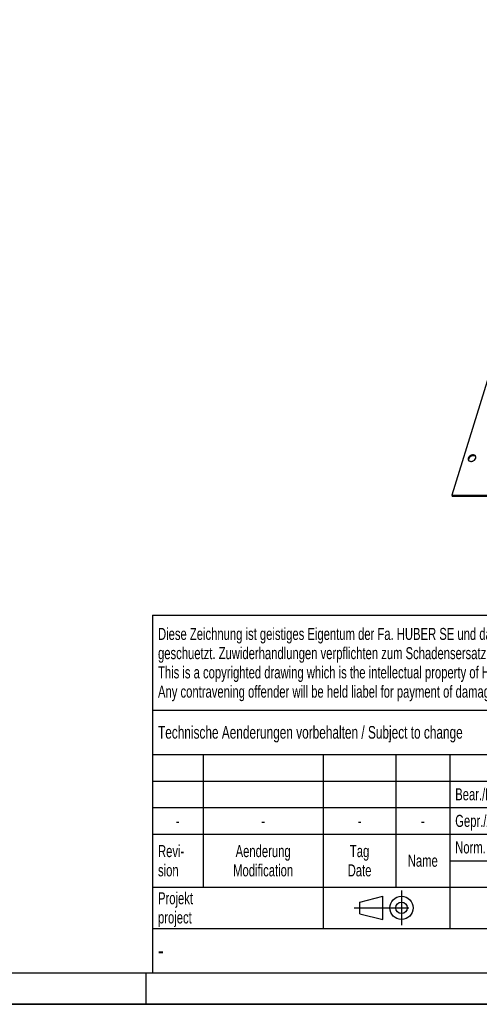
# Model space of a CAD drawing. Header units: millimetres. Extents: x 0 to 4200, y 0 to 2970.
# Tile 6 of 17: x 2100 to 2827, y 0 to 1557. Entities that reach past the tile are written whole.
import ezdxf

# ---------------------------------------------------------------- set-up
doc = ezdxf.new("R2010")
doc.units = ezdxf.units.MM
doc.header["$LTSCALE"] = 231
doc.linetypes.add('CENTER', pattern=[0.6, 0.375, -0.075, 0.075, -0.075])
doc.layers.get('0').update_dxf_attribs({"linetype": 'CONTINUOUS'})
doc.layers.add('005_AXIS', color=7, linetype='CONTINUOUS')
doc.layers.add('053_NOTES', color=7, linetype='CONTINUOUS')
doc.styles.get("Standard").update_dxf_attribs({"font": 'txt', "width": 0.7})
doc.styles.add('TEXTSTYLE_4', font='txt', dxfattribs={"width": 0.8})
doc.styles.add('TEXTSTYLE_5', font='txt')

# ---------------------------------------------------------------- blocks, each defined once
blk = doc.blocks.new('PROJEKTIONSMETHODE_1_BL3', base_point=(2680, 152.5))
at = {"color": 2, "linetype": 'CENTER'}
for p, q in [((2703.8, 180), (2703.8, 125)), ((2628.7, 152.5), (2731.3, 152.5))]:
    blk.add_line(p, q, dxfattribs=at)
at = {"color": 2, "linetype": 'Continuous'}
for p, q in [((2637.8, 161.7), (2674.5, 170.8)), ((2637.8, 143.3), (2637.8, 161.7)), ((2674.5, 134.2), (2674.5, 170.8)), ((2637.8, 143.3), (2674.5, 134.2))]:
    blk.add_line(p, q, dxfattribs=at)
for radius in [18.3, 9.17]:
    blk.add_circle((2703.8, 152.5), radius, dxfattribs=at)
blk = doc.blocks.new('*T14')
at = {"color": 3, "linetype": 'Continuous'}
for p, q in [((0, 0), (1840, 0)), ((0, 0), (0, -565)), ((1200, 0), (1200, -220)), ((1840, 0), (1840, -565)), ((0, -150), (1200, -150)), ((900, -150), (900, -565)), ((0, -220), (1840, -220)), ((80, -220), (80, -430)), ((270, -220), (270, -495)), ((385, -220), (385, -430)), ((470, -220), (470, -495)), ((627, -220), (627, -430)), ((784, -220), (784, -430)), ((0, -262), (900, -262)), ((900, -290), (1840, -290)), ((0, -304), (900, -304)), ((0, -346), (900, -346)), ((900, -360), (1840, -360)), ((470, -388), (900, -388)), ((0, -430), (1840, -430)), ((1200, -430), (1200, -565)), ((1710, -430), (1710, -565)), ((0, -495), (1840, -495)), ((0, -565), (1840, -565))]:
    blk.add_line(p, q, dxfattribs=at)
at = {"layer": '053_NOTES', "color": 2, "linetype": 'Continuous', "line_spacing_factor": 0.96}
for s, insert, char_height, width, attachment_point in [('Diese Zeichnung ist geistiges Eigentum der Fa. HUBER SE und damit urheberrechtlich \\Pgeschuetzt. Zuwiderhandlungen verpflichten zum Schadensersatz.\\PThis is a copyrighted drawing which is the intellectual property of HUBER SE.\\PAny contravening offender will be held liabel for payment of damages.', (8.75, -19.9), 19, 2214.8571, 1), ('Technische Aenderungen vorbehalten / Subject to change', (8.75, -175), 20, 1524.7619, 1), ('ISO 2768-mK', (1050, -175.5), 19, 332.9524, 2), ('Datum/Date', (635.75, -231.5), 19, 292.2381, 1), ('Name', (842, -231.5), 19, 126.6667, 2), ('Schachtabdeckung', (1370, -240), 30, 680, 2), ('Bear./Rev.', (478.75, -273.5), 19, 272.3333, 1), ('05.08.2025', (705.5, -273.5), 19, 284.0952, 2), ('wep', (842, -273.5), 19, 99.5238, 2), ('manhole cover', (1370, -310), 30, 564.2857, 2), ('-', (40, -315.5), 19, 34.381, 2), ('-', (175, -315.5), 19, 34.381, 2), ('-', (327.5, -315.5), 19, 34.381, 2), ('-', (427.5, -315.5), 19, 34.381, 2), ('Gepr./Appr.', (478.75, -315.5), 19, 299.4762, 1), ('||', (842, -315.5), 19, 50.6667, 2), ('Norm. ', (478.75, -357.5), 19, 175.5238, 1), ('Revi-\\Psion', (8.75, -363.3), 19, 138.4286, 1), ('Aenderung\\PModification', (175, -363.3), 19, 303.0952, 2), ('Tag\\PDate', (327.5, -363.3), 19, 117.619, 2), ('SD5.1 Ü  800x 800', (1370, -380), 30, 780.5714, 2), ('Name', (427.5, -378.5), 19, 126.6667, 2), ('Projekt\\Pproject', (8.75, -437.8), 19, 183.6667, 1), ('Simple Model', (685, -453), 19, 328.4286, 2), ('Massstab\\Pscale', (908.75, -437.8), 19, 224.381, 1), ('Nummer\\Pnumber', (1208.75, -437.8), 19, 186.381, 1), ('Blatt\\Psheet', (1775, -437.8), 19, 137.5238, 2), ('1:10', (908.75, -520.5), 19, 94.0952, 1), ('1/1', (1775, -520.5), 19, 79.619, 2)]:
    blk.add_mtext(s, dxfattribs=dict(at, insert=insert, char_height=char_height, width=width, attachment_point=attachment_point))
for s, insert, char_height, width, attachment_point, style in [('52427535', (1701.25, -510), 40, 593.3333, 3, 'TEXTSTYLE_5'), ('-', (8.75, -517.5), 25, 18.3333, 1, 'TEXTSTYLE_4')]:
    blk.add_mtext(s, dxfattribs=dict(at, insert=insert, char_height=char_height, width=width, attachment_point=attachment_point, style=style))

msp = doc.modelspace()

# ---------------------------------------------------------------- linework, layer by layer
at = {"color": 7, "linetype": 'Continuous'}
for p, q in [((3015.632, 1556.734), (2783.248, 804.74)), ((2783.248, 804.74), (2783.858, 803.497)), ((2783.248, 804.74), (3667.467, 804.74)), ((2783.858, 803.497), (3668.077, 803.497)), ((0, 0), (4200, 0))]:
    msp.add_line(p, q, dxfattribs=at)
at = {"color": 5, "linetype": 'Continuous'}
msp.add_line((50, 50), (4150, 50), dxfattribs=at)
at = {"color": 3, "linetype": 'Continuous'}
for p, q in [((2300, 0), (2300, 50)), ((4200, 0), (0, 0))]:
    msp.add_line(p, q, dxfattribs=at)
at = {"layer": '005_AXIS', "color": 7, "linetype": 'Continuous'}
for points, knots in [([(2809.232, 863.489), (2809.083, 863.008), (2808.935, 862.023), (2809.177, 861.048), (2809.384, 860.626)], [0, 0, 0, 0, 0.5173938, 1, 1, 1, 1]), ([(2821.054, 866.353), (2820.834, 866.802), (2820.15, 867.64), (2818.656, 868.403), (2816.854, 868.665), (2814.914, 868.426), (2813.005, 867.71), (2810.833, 866.286), (2809.595, 864.663), (2809.232, 863.489)], [0, 0, 0, 0, 0.10245496, 0.21314572, 0.33593287, 0.46959319, 0.60933222, 0.74866057, 1, 1, 1, 1]), ([(2809.384, 860.626), (2809.604, 860.176), (2810.288, 859.339), (2811.782, 858.576), (2813.584, 858.313), (2815.524, 858.553), (2817.433, 859.268), (2819.605, 860.692), (2820.843, 862.316), (2821.206, 863.489)], [0, 0, 0, 0, 0.10245496, 0.21314572, 0.33593287, 0.46959319, 0.60933222, 0.74866057, 1, 1, 1, 1]), ([(2809.842, 862.246), (2809.729, 861.88), (2809.591, 861.14), (2809.662, 860.388), (2809.752, 860.039)], [0, 0, 0, 0, 0.51537776, 1, 1, 1, 1]), ([(2821.297, 865.697), (2821, 866.08), (2820.201, 866.753), (2818.671, 867.297), (2816.915, 867.395), (2815.077, 867.05), (2813.304, 866.292), (2811.308, 864.884), (2810.183, 863.348), (2809.842, 862.246)], [0, 0, 0, 0, 0.10397028, 0.21769452, 0.34278745, 0.47698494, 0.61552322, 0.75259041, 1, 1, 1, 1]), ([(2821.206, 863.489), (2821.355, 863.971), (2821.503, 864.956), (2821.261, 865.931), (2821.054, 866.353)], [0, 0, 0, 0, 0.5173938, 1, 1, 1, 1])]:
    msp.add_open_spline(points, degree=3, knots=knots, dxfattribs=at)

# ---------------------------------------------------------------- block references
msp.add_blockref('*T14', (2310, 615))
at = {"color": 2, "linetype": 'Continuous'}
msp.add_blockref('PROJEKTIONSMETHODE_1_BL3', (2680, 152.5), dxfattribs=at)

doc.saveas('drawing.dxf')
